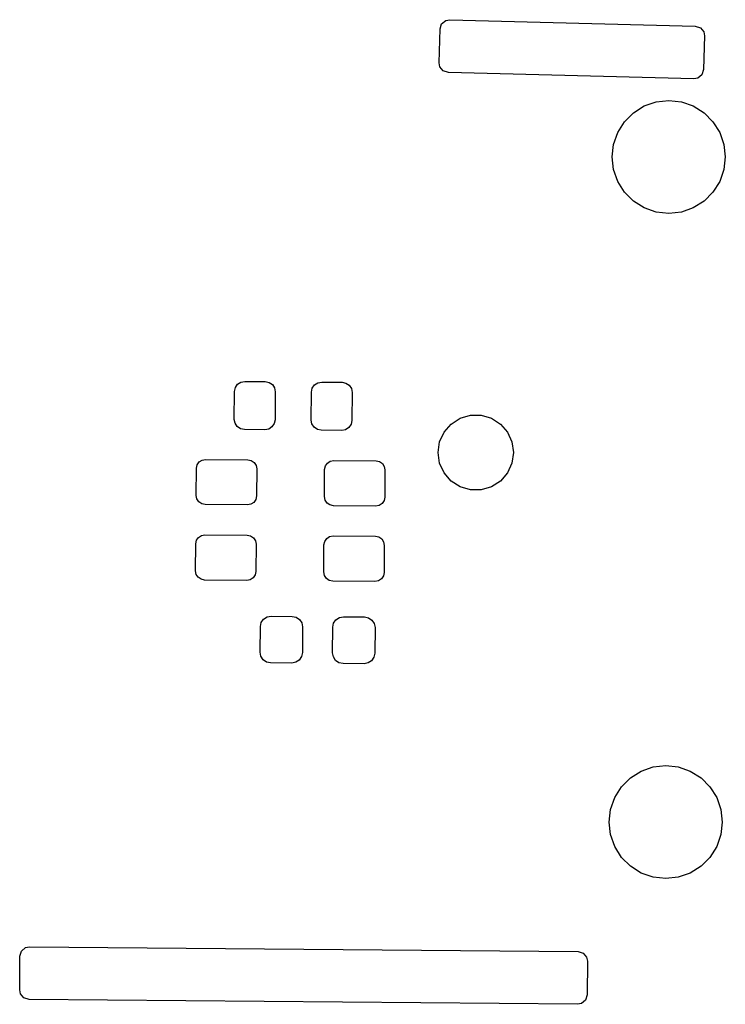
# Model space of a CAD drawing. Extents: x 127.1 to 185.4, y -114.4 to -68.
# Tile 4 of 7: x 141.5 to 150.9, y -81 to -68. Entities that reach past the tile are written whole.
import ezdxf

# ---------------------------------------------------------------- set-up
doc = ezdxf.new("R2010")
doc.units = 0
doc.layers.add('BLACK', color=7, linetype='CONTINUOUS')

msp = doc.modelspace()

# ---------------------------------------------------------------- linework, layer by layer
at = {"layer": 'BLACK', "linetype": 'CONTINUOUS'}
for p, q in [((147.127652, -68.035056), (147.182506, -67.989984)), ((147.182506, -67.989984), (147.235129, -67.979971)), ((147.235129, -67.979971), (150.491452, -68.06524)), ((147.094149, -68.550476), (147.105874, -68.10263)), ((147.105874, -68.10263), (147.127652, -68.035056)), ((150.491452, -68.06524), (150.559026, -68.087019)), ((150.559026, -68.087019), (150.604099, -68.141873)), ((150.604099, -68.141873), (150.614111, -68.194495)), ((150.614111, -68.194495), (150.602386, -68.642341)), ((147.104161, -68.603098), (147.094149, -68.550476)), ((147.149234, -68.657952), (147.104161, -68.603098)), ((147.216808, -68.679731), (147.149234, -68.657952)), ((150.602386, -68.642341), (150.580608, -68.709915)), ((150.473131, -68.765), (147.216808, -68.679731)), ((150.525754, -68.754987), (150.473131, -68.765)), ((150.580608, -68.709915), (150.525754, -68.754987)), ((149.814587, -69.124273), (149.973109, -69.068804)), ((149.973109, -69.068804), (150.14, -69.05)), ((150.14, -69.05), (150.306891, -69.068804)), ((150.306891, -69.068804), (150.465413, -69.124273)), ((149.672383, -69.213626), (149.814587, -69.124273)), ((150.465413, -69.124273), (150.607617, -69.213626)), ((149.553626, -69.332383), (149.672383, -69.213626)), ((150.607617, -69.213626), (150.726374, -69.332383)), ((149.464273, -69.474587), (149.553626, -69.332383)), ((150.726374, -69.332383), (150.815727, -69.474587)), ((149.408804, -69.633109), (149.464273, -69.474587)), ((150.815727, -69.474587), (150.871196, -69.633109)), ((149.39, -69.8), (149.408804, -69.633109)), ((150.871196, -69.633109), (150.89, -69.8)), ((149.408804, -69.966891), (149.39, -69.8)), ((150.89, -69.8), (150.871196, -69.966891)), ((149.464273, -70.125413), (149.408804, -69.966891)), ((150.871196, -69.966891), (150.815727, -70.125413)), ((149.553626, -70.267617), (149.464273, -70.125413)), ((150.815727, -70.125413), (150.726374, -70.267617)), ((149.672383, -70.386374), (149.553626, -70.267617)), ((150.726374, -70.267617), (150.607617, -70.386374)), ((149.814587, -70.475727), (149.672383, -70.386374)), ((149.973109, -70.531196), (149.814587, -70.475727)), ((150.465413, -70.475727), (150.306891, -70.531196)), ((150.607617, -70.386374), (150.465413, -70.475727)), ((150.14, -70.55), (149.973109, -70.531196)), ((150.306891, -70.531196), (150.14, -70.55)), ((144.391738, -72.85845), (144.421384, -72.81491)), ((144.421384, -72.81491), (144.465435, -72.786028)), ((144.465435, -72.786028), (144.517185, -72.776203)), ((144.517185, -72.776203), (144.787174, -72.778559)), ((144.787174, -72.778559), (144.838745, -72.789286)), ((144.838745, -72.789286), (144.882285, -72.818932)), ((144.882285, -72.818932), (144.911166, -72.862983)), ((145.4117, -72.867352), (145.441346, -72.823812)), ((145.441346, -72.823812), (145.485397, -72.79493)), ((145.485397, -72.79493), (145.537147, -72.785105)), ((145.537147, -72.785105), (145.807136, -72.787461)), ((145.807136, -72.787461), (145.858707, -72.798188)), ((145.858707, -72.798188), (145.902247, -72.827834)), ((145.902247, -72.827834), (145.931128, -72.871885)), ((144.377783, -73.280006), (144.381012, -72.91002)), ((144.381012, -72.91002), (144.391738, -72.85845)), ((144.911166, -72.862983), (144.920991, -72.914732)), ((144.920991, -72.914732), (144.917762, -73.284718)), ((145.397745, -73.288908), (145.400974, -72.918922)), ((145.400974, -72.918922), (145.4117, -72.867352)), ((145.931128, -72.871885), (145.940953, -72.923634)), ((145.940953, -72.923634), (145.937724, -73.29362)), ((147.372292, -73.265184), (147.508843, -73.225089)), ((147.508843, -73.225089), (147.651157, -73.225089)), ((147.651157, -73.225089), (147.787708, -73.265184)), ((144.387608, -73.331755), (144.377783, -73.280006)), ((144.416489, -73.375806), (144.387608, -73.331755)), ((144.460029, -73.405452), (144.416489, -73.375806)), ((144.907036, -73.336288), (144.87739, -73.379828)), ((144.917762, -73.284718), (144.907036, -73.336288)), ((145.40757, -73.340657), (145.397745, -73.288908)), ((145.436451, -73.384708), (145.40757, -73.340657)), ((145.926998, -73.34519), (145.897352, -73.38873)), ((145.937724, -73.29362), (145.926998, -73.34519)), ((147.159373, -73.44968), (147.25257, -73.342125)), ((147.25257, -73.342125), (147.372292, -73.265184)), ((147.787708, -73.265184), (147.90743, -73.342125)), ((147.90743, -73.342125), (148.000627, -73.44968)), ((144.5116, -73.416179), (144.460029, -73.405452)), ((144.781589, -73.418535), (144.5116, -73.416179)), ((144.833339, -73.40871), (144.781589, -73.418535)), ((144.87739, -73.379828), (144.833339, -73.40871)), ((145.479991, -73.414354), (145.436451, -73.384708)), ((145.531562, -73.425081), (145.479991, -73.414354)), ((145.801551, -73.427437), (145.531562, -73.425081)), ((145.853301, -73.417612), (145.801551, -73.427437)), ((145.897352, -73.38873), (145.853301, -73.417612)), ((147.100254, -73.579134), (147.159373, -73.44968)), ((148.000627, -73.44968), (148.059746, -73.579134)), ((147.08, -73.72), (147.100254, -73.579134)), ((148.059746, -73.579134), (148.08, -73.72)), ((147.100254, -73.860866), (147.08, -73.72)), ((148.08, -73.72), (148.059746, -73.860866)), ((143.875981, -73.929117), (143.885515, -73.883277)), ((143.885515, -73.883277), (143.911867, -73.844574)), ((143.911867, -73.844574), (143.951024, -73.818902)), ((143.951024, -73.818902), (143.997024, -73.810169)), ((143.997024, -73.810169), (144.557002, -73.815056)), ((144.557002, -73.815056), (144.602843, -73.82459)), ((144.602843, -73.82459), (144.641545, -73.850942)), ((144.641545, -73.850942), (144.667218, -73.890099)), ((144.667218, -73.890099), (144.675951, -73.936098)), ((145.575918, -73.943953), (145.585452, -73.898113)), ((145.585452, -73.898113), (145.611804, -73.85941)), ((145.611804, -73.85941), (145.650961, -73.833738)), ((145.650961, -73.833738), (145.696961, -73.825005)), ((145.696961, -73.825005), (146.256939, -73.829892)), ((146.256939, -73.829892), (146.30278, -73.839426)), ((146.30278, -73.839426), (146.341482, -73.865778)), ((146.341482, -73.865778), (146.367155, -73.904935)), ((147.159373, -73.99032), (147.100254, -73.860866)), ((148.059746, -73.860866), (148.000627, -73.99032)), ((143.872839, -74.289104), (143.875981, -73.929117)), ((144.675951, -73.936098), (144.672809, -74.296085)), ((145.572776, -74.30394), (145.575918, -73.943953)), ((146.367155, -73.904935), (146.375888, -73.950934)), ((146.375888, -73.950934), (146.372746, -74.310921)), ((147.25257, -74.097875), (147.159373, -73.99032)), ((148.000627, -73.99032), (147.90743, -74.097875)), ((147.372292, -74.174816), (147.25257, -74.097875)), ((147.90743, -74.097875), (147.787708, -74.174816)), ((143.881572, -74.335103), (143.872839, -74.289104)), ((147.508843, -74.214911), (147.372292, -74.174816)), ((147.651157, -74.214911), (147.508843, -74.214911)), ((147.787708, -74.174816), (147.651157, -74.214911)), ((143.907245, -74.37426), (143.881572, -74.335103)), ((143.945947, -74.400612), (143.907245, -74.37426)), ((143.991788, -74.410146), (143.945947, -74.400612)), ((144.551766, -74.415033), (143.991788, -74.410146)), ((144.597766, -74.4063), (144.551766, -74.415033)), ((144.636923, -74.380628), (144.597766, -74.4063)), ((144.663275, -74.341925), (144.636923, -74.380628)), ((144.672809, -74.296085), (144.663275, -74.341925)), ((145.581509, -74.349939), (145.572776, -74.30394)), ((145.607182, -74.389096), (145.581509, -74.349939)), ((145.645884, -74.415448), (145.607182, -74.389096)), ((145.691725, -74.424982), (145.645884, -74.415448)), ((146.297703, -74.421136), (146.251703, -74.429869)), ((146.33686, -74.395464), (146.297703, -74.421136)), ((146.363212, -74.356761), (146.33686, -74.395464)), ((146.372746, -74.310921), (146.363212, -74.356761)), ((146.251703, -74.429869), (145.691725, -74.424982)), ((143.942297, -74.818864), (143.988297, -74.810131)), ((143.988297, -74.810131), (144.548275, -74.815018)), ((143.864112, -75.289066), (143.867254, -74.929079)), ((143.867254, -74.929079), (143.876788, -74.883239)), ((143.876788, -74.883239), (143.90314, -74.844536)), ((143.90314, -74.844536), (143.942297, -74.818864)), ((144.548275, -74.815018), (144.594116, -74.824552)), ((144.594116, -74.824552), (144.632818, -74.850904)), ((144.632818, -74.850904), (144.658491, -74.890061)), ((144.658491, -74.890061), (144.667224, -74.93606)), ((144.667224, -74.93606), (144.664082, -75.296047)), ((145.564049, -75.303902), (145.567191, -74.943915)), ((145.567191, -74.943915), (145.576725, -74.898075)), ((145.576725, -74.898075), (145.603077, -74.859372)), ((145.603077, -74.859372), (145.642234, -74.8337)), ((145.642234, -74.8337), (145.688234, -74.824967)), ((145.688234, -74.824967), (146.248212, -74.829854)), ((146.248212, -74.829854), (146.294053, -74.839388)), ((146.294053, -74.839388), (146.332755, -74.86574)), ((146.332755, -74.86574), (146.358428, -74.904897)), ((146.358428, -74.904897), (146.367161, -74.950896)), ((146.367161, -74.950896), (146.364019, -75.310883)), ((143.872845, -75.335065), (143.864112, -75.289066)), ((143.898518, -75.374222), (143.872845, -75.335065)), ((144.664082, -75.296047), (144.654548, -75.341887)), ((145.572782, -75.349901), (145.564049, -75.303902)), ((146.364019, -75.310883), (146.354485, -75.356723)), ((143.93722, -75.400574), (143.898518, -75.374222)), ((143.983061, -75.410108), (143.93722, -75.400574)), ((144.543039, -75.414995), (143.983061, -75.410108)), ((144.589039, -75.406262), (144.543039, -75.414995)), ((144.628196, -75.38059), (144.589039, -75.406262)), ((144.654548, -75.341887), (144.628196, -75.38059)), ((145.598455, -75.389058), (145.572782, -75.349901)), ((145.637157, -75.41541), (145.598455, -75.389058)), ((145.682998, -75.424944), (145.637157, -75.41541)), ((146.242976, -75.429831), (145.682998, -75.424944)), ((146.288976, -75.421098), (146.242976, -75.429831)), ((146.328133, -75.395426), (146.288976, -75.421098)), ((146.354485, -75.356723), (146.328133, -75.395426)), ((144.723815, -76.02813), (144.734939, -75.974649)), ((144.734939, -75.974649), (144.765682, -75.929497)), ((144.765682, -75.929497), (144.811365, -75.899546)), ((144.811365, -75.899546), (144.865032, -75.889357)), ((144.865032, -75.889357), (145.145021, -75.891801)), ((145.145021, -75.891801), (145.198502, -75.902925)), ((145.198502, -75.902925), (145.243654, -75.933668)), ((145.243654, -75.933668), (145.273605, -75.97935)), ((145.273605, -75.97935), (145.283794, -76.033017)), ((145.683779, -76.036508), (145.694903, -75.983027)), ((145.694903, -75.983027), (145.725646, -75.937875)), ((145.725646, -75.937875), (145.771329, -75.907924)), ((145.771329, -75.907924), (145.824996, -75.897735)), ((145.824996, -75.897735), (146.104985, -75.900179)), ((146.104985, -75.900179), (146.158466, -75.911303)), ((146.158466, -75.911303), (146.203618, -75.942046)), ((146.203618, -75.942046), (146.233569, -75.987728)), ((146.233569, -75.987728), (146.243758, -76.041395)), ((144.720848, -76.368117), (144.723815, -76.02813)), ((145.283794, -76.033017), (145.280827, -76.373004)), ((145.680812, -76.376495), (145.683779, -76.036508)), ((146.243758, -76.041395), (146.240791, -76.381382)), ((144.731037, -76.421784), (144.720848, -76.368117)), ((145.280827, -76.373004), (145.269703, -76.426485)), ((145.691001, -76.430162), (145.680812, -76.376495)), ((144.760988, -76.467466), (144.731037, -76.421784)), ((144.80614, -76.498209), (144.760988, -76.467466)), ((144.859621, -76.509333), (144.80614, -76.498209)), ((145.13961, -76.511777), (144.859621, -76.509333)), ((145.193277, -76.501588), (145.13961, -76.511777)), ((145.23896, -76.471637), (145.193277, -76.501588)), ((145.269703, -76.426485), (145.23896, -76.471637)), ((145.720952, -76.475844), (145.691001, -76.430162)), ((145.766104, -76.506587), (145.720952, -76.475844)), ((145.819585, -76.517711), (145.766104, -76.506587)), ((146.153241, -76.509966), (146.099574, -76.520155)), ((146.198924, -76.480015), (146.153241, -76.509966)), ((146.229667, -76.434863), (146.198924, -76.480015)), ((146.240791, -76.381382), (146.229667, -76.434863)), ((146.099574, -76.520155), (145.819585, -76.517711)), ((149.632383, -78.033626), (149.774587, -77.944273)), ((149.774587, -77.944273), (149.933109, -77.888804)), ((149.933109, -77.888804), (150.1, -77.87)), ((150.1, -77.87), (150.266891, -77.888804)), ((150.266891, -77.888804), (150.425413, -77.944273)), ((150.425413, -77.944273), (150.567617, -78.033626)), ((149.513626, -78.152383), (149.632383, -78.033626)), ((150.567617, -78.033626), (150.686374, -78.152383)), ((149.424273, -78.294587), (149.513626, -78.152383)), ((150.686374, -78.152383), (150.775727, -78.294587)), ((149.368804, -78.453109), (149.424273, -78.294587)), ((150.775727, -78.294587), (150.831196, -78.453109)), ((149.35, -78.62), (149.368804, -78.453109)), ((150.831196, -78.453109), (150.85, -78.62)), ((149.368804, -78.786891), (149.35, -78.62)), ((150.85, -78.62), (150.831196, -78.786891)), ((149.424273, -78.945413), (149.368804, -78.786891)), ((150.831196, -78.786891), (150.775727, -78.945413)), ((149.513626, -79.087617), (149.424273, -78.945413)), ((150.775727, -78.945413), (150.686374, -79.087617)), ((149.632383, -79.206374), (149.513626, -79.087617)), ((150.686374, -79.087617), (150.567617, -79.206374)), ((149.774587, -79.295727), (149.632383, -79.206374)), ((150.567617, -79.206374), (150.425413, -79.295727)), ((149.933109, -79.351196), (149.774587, -79.295727)), ((150.1, -79.37), (149.933109, -79.351196)), ((150.266891, -79.351196), (150.1, -79.37)), ((150.425413, -79.295727), (150.266891, -79.351196)), ((141.555394, -80.330084), (141.609449, -80.284055)), ((141.609449, -80.284055), (141.661901, -80.273121)), ((141.661901, -80.273121), (148.936682, -80.336607)), ((141.530944, -80.846014), (141.534806, -80.39803)), ((141.534806, -80.39803), (141.555394, -80.330084)), ((148.936682, -80.336607), (149.004625, -80.357203)), ((149.004625, -80.357203), (149.050648, -80.411262)), ((149.050648, -80.411262), (149.061577, -80.463681)), ((149.061577, -80.463681), (149.057742, -80.911664)), ((141.541873, -80.89844), (141.530944, -80.846014)), ((141.587896, -80.952499), (141.541873, -80.89844)), ((149.057742, -80.911664), (149.037158, -80.979611)), ((141.655839, -80.973095), (141.587896, -80.952499)), ((148.930647, -81.03658), (141.655839, -80.973095)), ((148.983106, -81.025642), (148.930647, -81.03658)), ((149.037158, -80.979611), (148.983106, -81.025642))]:
    msp.add_line(p, q, dxfattribs=at)

doc.saveas('drawing.dxf')
